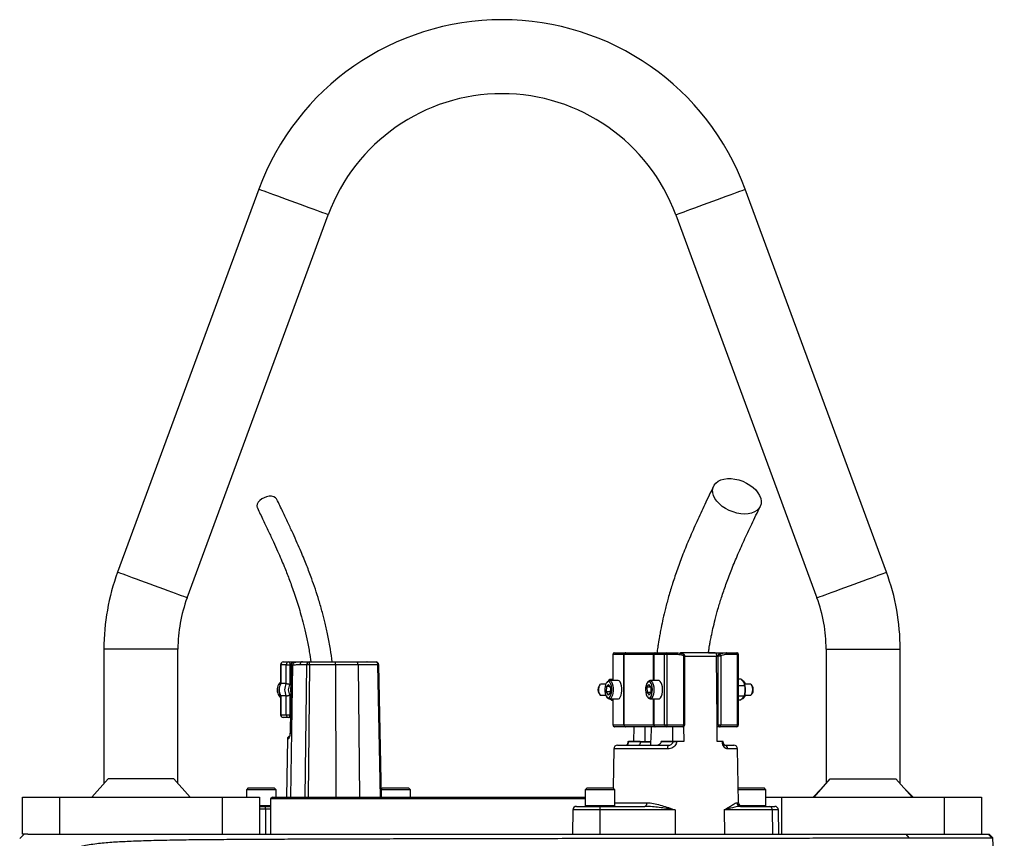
# Model space of a CAD drawing. Header units: millimetres. Extents: x 1225 to 2867, y 133 to 3867.
# Tile 9 of 9: x 1785 to 2317, y 3425 to 3867. Entities that reach past the tile are written whole.
import ezdxf

# ---------------------------------------------------------------- set-up
doc = ezdxf.new("R2010")
doc.units = ezdxf.units.MM

msp = doc.modelspace()

# ---------------------------------------------------------------- linework, layer by layer
at = {"color": 7, "linetype": 'Continuous', "lineweight": 25}
for p, q in [((1914.17, 3775.4), (1837.93, 3568.49)), ((2253.14, 3568.49), (2176.9, 3775.4)), ((1875.47, 3554.66), (1951.7, 3761.57)), ((2139.37, 3761.57), (2215.6, 3554.66)), ((1830.54, 3527), (1830.54, 3454.35)), ((1870.54, 3454.35), (1870.54, 3527)), ((2220.54, 3527), (2220.54, 3454.35)), ((2260.54, 3454.35), (2260.54, 3527)), ((1927.44, 3520), (1930.4, 3520)), ((1930.4, 3520), (1937.71, 3520)), ((1937.71, 3520), (1941.41, 3520)), ((1941.41, 3520), (1955.38, 3520)), ((1955.38, 3520), (1966.8, 3520)), ((1966.8, 3520), (1977.49, 3520)), ((1972.66, 3520.01), (1972.58, 3520)), ((2105.31, 3524), (2105.31, 3510)), ((2111.25, 3524), (2105.4, 3524)), ((2106.31, 3525), (2112.16, 3525)), ((2111.34, 3524), (2111.25, 3524)), ((2111.25, 3486), (2111.25, 3524)), ((2127.27, 3524), (2111.34, 3524)), ((2111.34, 3524), (2111.34, 3486)), ((2112.16, 3525), (2112.33, 3525)), ((2112.33, 3525), (2128, 3525)), ((2127.44, 3524), (2127.27, 3524)), ((2133.29, 3524), (2127.44, 3524)), ((2128, 3525), (2128.35, 3525)), ((2128.35, 3525), (2134.2, 3525)), ((2134.62, 3524), (2133.29, 3524)), ((2133.29, 3486), (2133.29, 3524)), ((2134.2, 3525), (2139.68, 3525)), ((2134.62, 3524), (2134.62, 3486)), ((2140.11, 3524), (2134.62, 3524)), ((2160.58, 3525), (2142.39, 3525)), ((2143.69, 3486), (2143.69, 3523.3)), ((2144.26, 3486), (2144.26, 3523.3)), ((2157.09, 3525), (2166.78, 3525)), ((2162.3, 3523.3), (2161.43, 3522.83)), ((2161.43, 3522.83), (2161.43, 3523.03)), ((2162.3, 3486), (2162.3, 3523.3)), ((2162.3, 3523.3), (2163.62, 3523.3)), ((2162.82, 3524.22), (2162.77, 3524.2)), ((2163.62, 3523.3), (2163.62, 3486)), ((2166.78, 3525), (2172.26, 3525)), ((2172.69, 3524), (2167.2, 3524)), ((2172.69, 3486), (2172.69, 3524)), ((2173.26, 3486), (2173.26, 3524)), ((1925.94, 3518.5), (1925.94, 3508.27)), ((1929.04, 3518.5), (1926.08, 3518.5)), ((1926.08, 3518.5), (1926.08, 3508.32)), ((1929.04, 3518.5), (1931.03, 3518.5)), ((1929.04, 3508.32), (1929.04, 3518.5)), ((1931.03, 3518.5), (1931.03, 3507.83)), ((1931.67, 3518.76), (1931.08, 3481.53)), ((1932.38, 3518.27), (1931.76, 3518.27)), ((1933.74, 3519.74), (1933.1, 3519.74)), ((1940.05, 3518.53), (1936.35, 3518.53)), ((1955.62, 3518.53), (1941.64, 3518.53)), ((1967.78, 3518.53), (1955.62, 3518.53)), ((1978.47, 3518.53), (1967.78, 3518.53)), ((1980.51, 3447), (1978.98, 3518.53)), ((2102.48, 3509.42), (2102.05, 3508.89)), ((2103.22, 3509.9), (2103.78, 3510.67)), ((2108.13, 3510), (2103.46, 3510)), ((2103.78, 3510.67), (2105.31, 3510.67)), ((2124.46, 3509.42), (2124.03, 3508.89)), ((2130.11, 3510), (2125.44, 3510)), ((2174.67, 3510.72), (2173.26, 3510.72)), ((2174.67, 3510.72), (2176.04, 3508.95)), ((2176.52, 3508.89), (2176.09, 3509.42)), ((1929.04, 3508.32), (1926.08, 3508.32)), ((2098.35, 3507.66), (2097.92, 3507.11)), ((2101.56, 3508), (2098.95, 3508)), ((2101.93, 3506.69), (2101.81, 3503.82)), ((2101.93, 3506.69), (2103.05, 3507.87)), ((2103.74, 3506.69), (2101.93, 3506.69)), ((2104.03, 3506.18), (2103.05, 3507.87)), ((2104.03, 3506.18), (2103.91, 3503.31)), ((2123.82, 3506.34), (2124.85, 3507.89)), ((2123.82, 3506.34), (2123.87, 3503.46)), ((2125.93, 3506.34), (2123.82, 3506.34)), ((2125.93, 3506.54), (2124.85, 3507.89)), ((2125.93, 3506.54), (2125.98, 3503.66)), ((2176.6, 3507.18), (2173.26, 3507.18)), ((2176.45, 3507.95), (2176.41, 3508.09)), ((2179.63, 3508), (2176.43, 3508)), ((2180.65, 3507.11), (2180.22, 3507.66)), ((1925.94, 3501.73), (1925.94, 3491.5)), ((1929.04, 3501.68), (1926.08, 3501.68)), ((1926.08, 3501.68), (1926.08, 3491.5)), ((1929.04, 3491.5), (1929.04, 3501.68)), ((1931.03, 3502.17), (1931.03, 3491.5)), ((2097.92, 3502.89), (2098.35, 3502.35)), ((2098.95, 3502), (2101.56, 3502)), ((2101.81, 3503.82), (2102.8, 3502.13)), ((2103.93, 3503.82), (2101.81, 3503.82)), ((2102.05, 3501.11), (2102.48, 3500.58)), ((2103.91, 3503.31), (2102.8, 3502.13)), ((2103.46, 3500), (2108.13, 3500)), ((2104.69, 3499.33), (2103.52, 3500)), ((2104.69, 3499.33), (2105.31, 3499.33)), ((2105.31, 3500), (2105.31, 3486)), ((2123.87, 3503.46), (2124.95, 3502.12)), ((2125.84, 3503.46), (2123.87, 3503.46)), ((2124.03, 3501.11), (2124.46, 3500.58)), ((2125.98, 3503.66), (2124.95, 3502.12)), ((2125.44, 3500), (2130.11, 3500)), ((2176.27, 3501.46), (2173.26, 3501.46)), ((2174.01, 3499.28), (2173.26, 3499.28)), ((2174.01, 3499.28), (2175.54, 3500.37)), ((2176.09, 3500.58), (2176.52, 3501.11)), ((2176.33, 3501.65), (2176.45, 3502.05)), ((2176.43, 3502), (2179.63, 3502)), ((2180.22, 3502.35), (2180.65, 3502.89)), ((1926.08, 3491.5), (1929.04, 3491.5)), ((1930.4, 3490), (1927.44, 3490)), ((1929.04, 3491.5), (1931.03, 3491.5)), ((1931.21, 3490), (1930.4, 3490)), ((2105.4, 3486), (2111.25, 3486)), ((2112.16, 3485), (2106.31, 3485)), ((2111.25, 3486), (2111.34, 3486)), ((2111.34, 3486), (2127.27, 3486)), ((2112.33, 3485), (2112.16, 3485)), ((2128, 3485), (2112.33, 3485)), ((2116.78, 3477), (2116.84, 3485)), ((2127.27, 3486), (2127.44, 3486)), ((2127.44, 3486), (2133.29, 3486)), ((2128.35, 3485), (2128, 3485)), ((2134.2, 3485), (2128.35, 3485)), ((2133.29, 3486), (2134.62, 3486)), ((2143.26, 3485), (2134.2, 3485)), ((2134.62, 3486), (2143.69, 3486)), ((2143.6, 3485.08), (2143.66, 3477)), ((2161.79, 3477), (2161.72, 3486)), ((2161.72, 3486), (2162.3, 3486)), ((2163.2, 3485), (2161.73, 3485)), ((2162.3, 3486), (2163.62, 3486)), ((2172.26, 3485), (2163.2, 3485)), ((2163.62, 3486), (2172.69, 3486)), ((1929.69, 3478.53), (1929.13, 3447)), ((2105.88, 3473.04), (2105.51, 3451.99)), ((2107.88, 3475), (2135.23, 3475)), ((2110.72, 3475.13), (2110.72, 3475)), ((2111.55, 3475.13), (2111.55, 3475)), ((2113.37, 3475.13), (2113.37, 3475)), ((2113.57, 3477), (2113.57, 3476.97)), ((2113.76, 3477), (2113.76, 3476.97)), ((2120.15, 3477), (2113.76, 3477)), ((2113.76, 3476.97), (2120.15, 3476.97)), ((2115.67, 3475.13), (2115.67, 3475)), ((2120.15, 3477), (2120.15, 3476.97)), ((2120.15, 3477), (2122.89, 3477)), ((2125.69, 3476.63), (2120.16, 3476.63)), ((2131.53, 3476.97), (2131.53, 3477)), ((2137.92, 3477), (2131.53, 3477)), ((2131.53, 3476.97), (2137.92, 3476.97)), ((2137.92, 3476.97), (2137.92, 3477)), ((2139.76, 3477), (2139.76, 3476.97)), ((2143.66, 3477), (2139.76, 3477)), ((2164.52, 3477), (2161.79, 3477)), ((2164.52, 3476.97), (2164.52, 3477)), ((2164.82, 3477), (2164.52, 3477)), ((2165, 3476.97), (2165, 3477)), ((2165.75, 3475), (2170.69, 3475)), ((2166.68, 3475), (2166.68, 3475.13)), ((2173.2, 3443.97), (2172.69, 3473.04)), ((1832.8, 3456.9), (1824.01, 3447)), ((1868.28, 3456.9), (1832.8, 3456.9)), ((1877.06, 3447), (1868.28, 3456.9)), ((2214.01, 3447), (2222.8, 3456.9)), ((2222.8, 3456.9), (2258.28, 3456.9)), ((2258.28, 3456.9), (2267.06, 3447)), ((1908.53, 3452), (1907.53, 3451)), ((1907.53, 3451), (1907.53, 3447)), ((1923.53, 3451), (1907.53, 3451)), ((1908.53, 3452), (1922.53, 3452)), ((1923.53, 3451), (1922.53, 3452)), ((1923.53, 3447), (1923.53, 3451)), ((1981.04, 3452), (1980.42, 3451.38)), ((1996.04, 3451), (1980.43, 3451)), ((1981.04, 3452), (1995.04, 3452)), ((1996.04, 3451), (1995.04, 3452)), ((1996.04, 3447), (1996.04, 3451)), ((2091.5, 3452), (2090.5, 3451)), ((2090.5, 3451), (2090.5, 3442.4)), ((2091.25, 3451), (2090.5, 3451)), ((2106.5, 3451), (2091.25, 3451)), ((2091.5, 3452), (2092.16, 3452)), ((2092.16, 3452), (2105.5, 3452)), ((2106.5, 3451), (2105.5, 3452)), ((2106.5, 3442.4), (2106.5, 3451)), ((2173.07, 3452), (2173.06, 3451.99)), ((2173.07, 3452), (2173.73, 3452)), ((2188.07, 3451), (2173.08, 3451)), ((2173.73, 3452), (2187.07, 3452)), ((2188.07, 3451), (2187.07, 3452)), ((2188.07, 3442.4), (2188.07, 3451)), ((2217.77, 3451.24), (2213.54, 3447)), ((2267.54, 3447), (2263.3, 3451.24)), ((1786.54, 3427), (1786.54, 3447)), ((1786.54, 3447), (1806.54, 3447)), ((1806.54, 3447), (1806.54, 3427)), ((1806.54, 3447), (1894.54, 3447)), ((1894.54, 3427), (1894.54, 3447)), ((1894.54, 3447), (1914.54, 3447)), ((1914.54, 3447), (1914.54, 3427)), ((1921.54, 3447), (1920.54, 3446)), ((1920.54, 3446), (1920.54, 3427)), ((2090.5, 3446), (1920.54, 3446)), ((1921.54, 3447), (2090.5, 3447)), ((2188.07, 3447), (2196.54, 3447)), ((2196.54, 3447), (2196.54, 3427)), ((2196.54, 3447), (2284.54, 3447)), ((2284.54, 3427), (2284.54, 3447)), ((2284.54, 3447), (2304.54, 3447)), ((2304.54, 3447), (2304.54, 3427)), ((1914.54, 3442), (1917.62, 3442)), ((1917.62, 3442), (1920.54, 3442)), ((1917.85, 3440.53), (1917.89, 3427)), ((2085.8, 3442), (2098.42, 3442)), ((2098.42, 3442), (2122.74, 3442)), ((2174.34, 3442), (2189.85, 3442)), ((2189.85, 3442), (2192.77, 3442)), ((2083.8, 3440.04), (2083.57, 3427)), ((2139.07, 3440.04), (2098.41, 3440.04)), ((2098.41, 3440.04), (2098.41, 3427)), ((2139.07, 3440.04), (2139.07, 3427)), ((2165.46, 3440.04), (2165.63, 3427)), ((2191.39, 3440.04), (2165.46, 3440.04)), ((2191.39, 3440.04), (2191.57, 3427)), ((2195, 3427), (2194.77, 3440.04)), ((1785.07, 3424.54), (1787.54, 3427)), ((1789.48, 3427), (1786.54, 3427)), ((1789.48, 3427), (2263.79, 3427)), ((2265.45, 3424.96), (2263.79, 3427)), ((2263.79, 3427), (2307.99, 3427)), ((2310.02, 3424.96), (2307.99, 3427)), ((2307.99, 3427), (2308.54, 3427)), ((2310.63, 3424.91), (2308.54, 3427)), ((2310.02, 3424.96), (2310.63, 3424.91)), ((2316.77, 3287), (2310.63, 3424.91))]:
    msp.add_line(p, q, dxfattribs=at)
at = {"color": 1, "linetype": 'Continuous', "lineweight": 25}
for p, q in [((1870.54, 3527), (1830.54, 3527)), ((2220.54, 3527), (2260.54, 3527)), ((2105.4, 3524), (2105.31, 3524)), ((2105.4, 3524), (2105.4, 3510)), ((2127.27, 3510), (2127.27, 3524)), ((2127.44, 3524), (2127.44, 3510)), ((2143.69, 3523.3), (2144.26, 3523.3)), ((2161.43, 3523.03), (2144.26, 3523.03)), ((2173.26, 3524), (2172.69, 3524)), ((1925.94, 3518.5), (1926.08, 3518.5)), ((1931.66, 3518.5), (1931.03, 3518.5)), ((1932.38, 3518.27), (1931.26, 3447)), ((1939.32, 3447), (1940.05, 3518.53)), ((1941.64, 3518.53), (1940.91, 3447)), ((1955.62, 3518.53), (1955.82, 3447)), ((1967.78, 3518.53), (1968.6, 3447)), ((1980, 3447), (1978.47, 3518.53)), ((2105.4, 3500), (2105.4, 3486)), ((2127.27, 3486), (2127.27, 3500)), ((2127.44, 3500), (2127.44, 3486)), ((1925.94, 3491.5), (1926.08, 3491.5)), ((1931.03, 3491.5), (1931.24, 3491.5)), ((2105.31, 3486), (2105.4, 3486)), ((2143.69, 3486), (2144.26, 3486)), ((2172.69, 3486), (2173.26, 3486)), ((1930.2, 3478.53), (1929.69, 3478.53)), ((2134.97, 3473.04), (2105.88, 3473.04)), ((2120.15, 3476.97), (2125.81, 3476.97)), ((2172.69, 3473.04), (2167.44, 3473.04)), ((1914.54, 3442.4), (1920.54, 3442.4)), ((1917.85, 3440.53), (1914.54, 3440.53)), ((1920.54, 3440.53), (1917.85, 3440.53)), ((2090.5, 3442.4), (2091.25, 3442.4)), ((2091.25, 3442.4), (2106.5, 3442.4)), ((2106.5, 3443.97), (2123.66, 3443.97)), ((2172.39, 3443.97), (2173.2, 3443.97)), ((2174, 3442.4), (2188.07, 3442.4)), ((2098.41, 3440.04), (2083.8, 3440.04)), ((2194.77, 3440.04), (2191.39, 3440.04))]:
    msp.add_line(p, q, dxfattribs=at)
at = {"color": 1, "linetype": 'Continuous', "lineweight": 25, "flags": 128}
for points in [[(1951.7, 3761.57), (1951.69, 3761.58), (1951.44, 3761.67), (1950.86, 3761.88), (1949.96, 3762.21), (1948.75, 3762.66), (1947.27, 3763.21), (1945.52, 3763.85), (1943.56, 3764.57), (1941.4, 3765.37), (1939.09, 3766.22), (1936.67, 3767.11), (1934.19, 3768.02), (1931.68, 3768.95), (1929.2, 3769.86), (1926.78, 3770.75), (1924.47, 3771.61), (1922.31, 3772.4), (1920.35, 3773.12), (1918.6, 3773.77), (1917.12, 3774.31), (1915.91, 3774.76), (1915.01, 3775.09), (1914.43, 3775.3), (1914.18, 3775.4), (1914.17, 3775.4)], [(2139.37, 3761.57), (2139.38, 3761.58), (2139.63, 3761.67), (2140.21, 3761.88), (2141.11, 3762.21), (2142.32, 3762.66), (2143.81, 3763.21), (2145.55, 3763.85), (2147.52, 3764.57), (2149.67, 3765.37), (2151.98, 3766.22), (2154.4, 3767.11), (2156.88, 3768.02), (2159.39, 3768.95), (2161.87, 3769.86), (2164.29, 3770.75), (2166.6, 3771.61), (2168.76, 3772.4), (2170.73, 3773.12), (2172.47, 3773.77), (2173.96, 3774.31), (2175.16, 3774.76), (2176.06, 3775.09), (2176.64, 3775.3), (2176.89, 3775.4), (2176.9, 3775.4)], [(1875.47, 3554.66), (1875.46, 3554.66), (1875.21, 3554.75), (1874.63, 3554.97), (1873.72, 3555.3), (1872.52, 3555.74), (1871.03, 3556.29), (1869.29, 3556.93), (1867.32, 3557.66), (1865.17, 3558.45), (1862.86, 3559.3), (1860.44, 3560.2), (1857.96, 3561.11), (1855.45, 3562.03), (1852.96, 3562.95), (1850.55, 3563.84), (1848.24, 3564.69), (1846.08, 3565.49), (1844.11, 3566.21), (1842.37, 3566.85), (1840.88, 3567.4), (1839.68, 3567.84), (1838.78, 3568.18), (1838.2, 3568.39), (1837.95, 3568.48), (1837.93, 3568.49)], [(2215.6, 3554.66), (2215.61, 3554.66), (2215.86, 3554.75), (2216.45, 3554.97), (2217.35, 3555.3), (2218.55, 3555.74), (2220.04, 3556.29), (2221.78, 3556.93), (2223.75, 3557.66), (2225.91, 3558.45), (2228.21, 3559.3), (2230.63, 3560.2), (2233.12, 3561.11), (2235.62, 3562.03), (2238.11, 3562.95), (2240.53, 3563.84), (2242.83, 3564.69), (2244.99, 3565.49), (2246.96, 3566.21), (2248.7, 3566.85), (2250.19, 3567.4), (2251.39, 3567.84), (2252.29, 3568.18), (2252.88, 3568.39), (2253.13, 3568.48), (2253.14, 3568.49)], [(2143.69, 3523.3), (2143.74, 3523.51), (2143.78, 3523.7), (2143.79, 3523.88), (2143.77, 3524.02), (2143.73, 3524.14), (2143.67, 3524.21), (2143.64, 3524.23)], [(1931.08, 3481.53), (1931.1, 3481.53), (1931.18, 3481.53)], [(2165, 3476.97), (2165, 3476.97), (2164.98, 3476.97), (2164.92, 3476.97), (2164.83, 3476.97), (2164.69, 3476.97), (2164.52, 3476.97)]]:
    msp.add_lwpolyline(points, dxfattribs=at)
at = {"color": 7, "linetype": 'Continuous', "lineweight": 25, "flags": 128}
for points in [[(2176.55, 3599.94), (2174.5, 3600.07), (2172.39, 3600.44), (2170.28, 3601.04), (2168.23, 3601.86), (2166.28, 3602.89), (2164.49, 3604.08), (2162.91, 3605.41), (2161.57, 3606.85), (2160.51, 3608.36), (2159.76, 3609.9), (2159.34, 3611.43), (2159.25, 3612.91), (2159.5, 3614.3), (2160.09, 3615.57), (2160.99, 3616.68), (2162.19, 3617.6), (2163.66, 3618.32), (2165.35, 3618.81), (2167.22, 3619.05), (2169.22, 3619.05), (2171.31, 3618.81), (2173.43, 3618.32), (2175.51, 3617.6), (2177.52, 3616.68), (2179.39, 3615.57), (2181.09, 3614.3), (2182.55, 3612.91), (2183.76, 3611.43), (2184.66, 3609.9), (2185.25, 3608.36), (2185.51, 3606.85), (2185.43, 3605.41), (2185.01, 3604.08), (2184.26, 3602.89), (2183.2, 3601.86), (2181.87, 3601.04), (2180.28, 3600.44), (2178.5, 3600.07), (2176.55, 3599.94)], [(1923.96, 3607.82), (1923.82, 3608.07), (1923.17, 3608.75), (1922.23, 3609.24), (1921.08, 3609.49), (1919.77, 3609.49), (1918.4, 3609.24), (1917.04, 3608.75), (1915.79, 3608.07), (1914.72, 3607.22), (1913.9, 3606.26), (1913.38, 3605.26), (1913.2, 3604.28), (1913.36, 3603.37), (1913.42, 3603.21)], [(1930.4, 3520), (1930.52, 3519.97), (1930.64, 3519.89), (1930.75, 3519.75), (1930.85, 3519.56), (1930.93, 3519.33), (1930.98, 3519.08), (1931.02, 3518.79), (1931.03, 3518.5)], [(1967.78, 3518.53), (1967.76, 3518.82), (1967.7, 3519.09), (1967.61, 3519.35), (1967.49, 3519.57), (1967.34, 3519.75), (1967.17, 3519.89), (1966.99, 3519.97), (1966.8, 3520)], [(1978.47, 3518.53), (1978.45, 3518.82), (1978.39, 3519.09), (1978.3, 3519.35), (1978.17, 3519.57), (1978.03, 3519.75), (1977.86, 3519.89), (1977.67, 3519.97), (1977.49, 3520)], [(2134.2, 3525), (2134.28, 3524.98), (2134.36, 3524.93), (2134.43, 3524.83), (2134.5, 3524.71), (2134.55, 3524.56), (2134.59, 3524.38), (2134.61, 3524.2), (2134.62, 3524)], [(2139.68, 3525), (2139.77, 3524.98), (2139.84, 3524.93), (2139.92, 3524.83), (2139.98, 3524.71), (2140.03, 3524.56), (2140.07, 3524.38), (2140.1, 3524.2), (2140.11, 3524)], [(2143.64, 3524.23), (2143.59, 3524.24), (2143.49, 3524.22)], [(2161.72, 3486), (2161.7, 3488.62), (2161.43, 3522.83)], [(2162.82, 3524.22), (2162.9, 3524.24), (2163, 3524.21), (2163.12, 3524.14), (2163.23, 3524.02), (2163.34, 3523.88), (2163.45, 3523.7), (2163.55, 3523.51), (2163.62, 3523.3)], [(2167.2, 3524), (2167.2, 3524.2), (2167.17, 3524.38), (2167.13, 3524.56), (2167.08, 3524.71), (2167.02, 3524.83), (2166.94, 3524.93), (2166.86, 3524.98), (2166.78, 3525)], [(2172.69, 3524), (2172.68, 3524.2), (2172.66, 3524.38), (2172.62, 3524.56), (2172.56, 3524.71), (2172.5, 3524.83), (2172.43, 3524.93), (2172.35, 3524.98), (2172.26, 3525)], [(1931.76, 3518.27), (1931.71, 3515.27), (1931.52, 3503.27), (1931.18, 3481.53)], [(2104.77, 3504.55), (2104.75, 3505.8), (2104.58, 3506.99), (2104.28, 3508.02), (2103.86, 3508.8), (2103.37, 3509.27), (2102.85, 3509.4), (2102.33, 3509.17), (2101.85, 3508.6), (2101.47, 3507.74), (2101.2, 3506.66), (2101.07, 3505.45), (2101.09, 3504.2), (2101.26, 3503.01), (2101.57, 3501.99), (2101.98, 3501.21), (2102.47, 3500.73), (2103, 3500.6), (2103.52, 3500.83), (2103.99, 3501.4), (2104.37, 3502.26), (2104.64, 3503.34), (2104.77, 3504.55)], [(2102.48, 3509.42), (2102.96, 3509.86), (2103.54, 3510), (2104.1, 3509.77), (2104.62, 3509.18), (2105.06, 3508.29), (2105.37, 3507.15), (2105.55, 3505.85), (2105.57, 3504.49)], [(2110.23, 3504.49), (2110.21, 3505.85), (2110.04, 3507.15), (2109.72, 3508.29), (2109.29, 3509.18), (2108.77, 3509.77), (2108.2, 3510), (2108.13, 3510)], [(2126.76, 3505.18), (2126.66, 3506.41), (2126.42, 3507.52), (2126.06, 3508.44), (2125.6, 3509.07), (2125.09, 3509.38), (2124.56, 3509.33), (2124.06, 3508.93), (2123.62, 3508.21), (2123.29, 3507.23), (2123.09, 3506.07), (2123.04, 3504.83), (2123.14, 3503.6), (2123.37, 3502.48), (2123.74, 3501.56), (2124.19, 3500.93), (2124.71, 3500.62), (2125.23, 3500.67), (2125.74, 3501.07), (2126.17, 3501.79), (2126.5, 3502.77), (2126.7, 3503.93), (2126.76, 3505.18)], [(2124.46, 3509.42), (2124.66, 3509.64), (2125.21, 3509.97), (2125.79, 3509.93), (2126.34, 3509.53), (2126.82, 3508.79), (2127.2, 3507.77), (2127.45, 3506.54), (2127.55, 3505.2)], [(2132.22, 3505.2), (2132.12, 3506.54), (2131.87, 3507.77), (2131.49, 3508.79), (2131.01, 3509.53), (2130.46, 3509.93), (2130.11, 3510)], [(2098.95, 3508), (2098.85, 3507.99), (2098.43, 3507.74), (2098.06, 3507.15), (2097.8, 3506.31), (2097.68, 3505.31), (2097.72, 3504.27), (2097.9, 3503.32), (2098.2, 3502.57), (2098.6, 3502.12), (2098.95, 3502)], [(2105.57, 3504.49), (2105.43, 3503.17), (2105.15, 3501.98), (2104.74, 3501.02), (2104.24, 3500.35), (2103.68, 3500.03), (2103.11, 3500.07), (2102.56, 3500.49), (2102.48, 3500.58)], [(2108.13, 3500), (2108.35, 3500.03), (2108.91, 3500.35), (2109.41, 3501.02), (2109.82, 3501.98), (2110.1, 3503.17), (2110.23, 3504.49)], [(2127.55, 3505.2), (2127.5, 3503.84), (2127.29, 3502.57), (2126.94, 3501.48), (2126.49, 3500.66), (2125.95, 3500.15), (2125.38, 3500), (2124.81, 3500.23), (2124.46, 3500.58)], [(2130.11, 3500), (2130.62, 3500.15), (2131.15, 3500.66), (2131.61, 3501.48), (2131.96, 3502.57), (2132.16, 3503.84), (2132.22, 3505.2)], [(2180.89, 3505.12), (2180.8, 3506.14), (2180.56, 3507.02), (2180.22, 3507.66), (2179.8, 3507.97), (2179.63, 3508)], [(2179.63, 3502), (2179.9, 3502.07), (2180.3, 3502.46), (2180.63, 3503.17), (2180.83, 3504.09), (2180.89, 3505.12)], [(2176.09, 3500.58), (2175.62, 3500.15), (2175.11, 3500)], [(1930.4, 3490), (1930.52, 3490.03), (1930.64, 3490.12), (1930.75, 3490.25), (1930.85, 3490.44), (1930.93, 3490.67), (1930.98, 3490.93), (1931.02, 3491.21), (1931.03, 3491.5)], [(2122.89, 3477), (2122.85, 3481.77), (2122.82, 3485)], [(2134.62, 3486), (2134.61, 3485.81), (2134.59, 3485.62), (2134.55, 3485.45), (2134.5, 3485.29), (2134.43, 3485.17), (2134.36, 3485.08), (2134.28, 3485.02), (2134.2, 3485)], [(2137.63, 3485), (2137.6, 3481.77), (2137.56, 3477)], [(2143.26, 3485), (2143.35, 3485.02), (2143.42, 3485.08), (2143.5, 3485.17), (2143.56, 3485.29), (2143.61, 3485.45), (2143.65, 3485.62), (2143.68, 3485.81), (2143.69, 3486)], [(2163.2, 3485), (2163.28, 3485.02), (2163.36, 3485.08), (2163.44, 3485.17), (2163.5, 3485.29), (2163.55, 3485.45), (2163.59, 3485.62), (2163.62, 3485.81), (2163.62, 3486)], [(2172.26, 3485), (2172.35, 3485.02), (2172.43, 3485.08), (2172.5, 3485.17), (2172.56, 3485.29), (2172.62, 3485.45), (2172.66, 3485.62), (2172.68, 3485.81), (2172.69, 3486)], [(2123.66, 3443.97), (2123.64, 3443.58), (2123.59, 3443.21), (2123.5, 3442.87), (2123.39, 3442.57), (2123.25, 3442.33), (2123.09, 3442.15), (2122.92, 3442.04), (2122.74, 3442)]]:
    msp.add_lwpolyline(points, dxfattribs=at)
at = {"color": 7, "linetype": 'Continuous', "lineweight": 25}
for centre, radius, start, end in [((2045.54, 3727), 140, 20.2253, 159.7747), ((2045.54, 3727), 100, 20.2253, 159.7747), ((1950.54, 3527), 120, 159.7747, 180), ((2140.54, 3527), 120, 0, 20.2253), ((1950.54, 3527), 80, 159.7747, 180), ((2140.54, 3527), 80, 0, 20.2253), ((1927.44, 3518.5), 1.5, 90, 180), ((1927.51, 3518.57), 1.44, 92.9551, 182.6772), ((1930.47, 3518.57), 1.44, 92.9551, 182.6772), ((1937.78, 3518.57), 1.43, 92.8936, 181.741), ((1941.48, 3518.57), 1.43, 92.8938, 181.7408), ((1939.13, 3518.88), 2.53, 351.9597, 26.204), ((1953.11, 3518.88), 2.53, 351.9587, 26.2045), ((1977.49, 3518.5), 1.5, 1.2249, 90), ((2106.31, 3524), 1, 90, 180), ((2106.36, 3524.05), 0.956, 92.9431, 182.6803), ((2112.21, 3524.05), 0.956, 92.9431, 182.6805), ((2112.33, 3524.01), 0.996, 90.2188, 180.2307), ((2128.16, 3524.12), 0.898, 100.0726, 187.3866), ((2128.4, 3524.05), 0.956, 92.9431, 182.6801), ((2134.25, 3524.05), 0.956, 92.9431, 182.6805), ((2143.26, 3523.3), 1, 0, 67.9451), ((2163.2, 3523.3), 1, 112.0549, 115.6655), ((2172.26, 3524), 1, 0, 90), ((1940.85, 3473.33), 45.2, 88.9892, 91.0108), ((2174.96, 3508.62), 1.38, 35.2987, 83.9992), ((2175.16, 3507.59), 1.9, 12.3904, 71.4423), ((1929.36, 3505), 5.3, 130.2071, 201.1199), ((1931.68, 3505), 6.51, 149.3572, 210.6428), ((1934.64, 3505), 6.51, 149.3572, 210.6428), ((1934.98, 3505), 4.85, 144.3489, 215.6511), ((1935.93, 3505), 4.67, 166.1758, 193.2219), ((2101.33, 3505), 4.01, 148.2267, 211.7733), ((2166.34, 3505.04), 10.52, 356.1034, 16.0724), ((2167.2, 3504.8), 9.65, 343.4757, 357.1755), ((2177.77, 3505.26), 3.43, 357.1847, 32.6609), ((2177.54, 3504.82), 3.66, 328.2371, 4.372), ((1928.97, 3504.73), 4.84, 199.8711, 231.2622), ((2175.05, 3502.5), 2.02, 290.3765, 345.6307), ((1927.44, 3491.5), 1.5, 180, 270), ((1927.51, 3491.43), 1.43, 177.313, 267.0637), ((1930.47, 3491.43), 1.43, 177.313, 267.0637), ((2106.31, 3486), 1, 180, 270), ((2106.36, 3485.96), 0.956, 177.3197, 267.0569), ((2112.21, 3485.96), 0.956, 177.3195, 267.0569), ((2112.33, 3486), 0.996, 179.7693, 269.7812), ((2128.16, 3485.89), 0.898, 172.6134, 259.9274), ((2128.4, 3485.96), 0.956, 177.3199, 267.0569), ((2134.25, 3485.96), 0.956, 177.3195, 267.0569), ((2143.26, 3486), 1, 270, 0), ((2163.25, 3485.96), 0.956, 177.3199, 267.0569), ((2172.26, 3486), 1, 270, 0), ((1931.18, 3478.5), 1.5, 103.3667, 179), ((2107.88, 3473), 2, 90, 179), ((2138.95, 3473.51), 4, 158.1863, 186.84), ((2138.84, 3416.55), 60.43, 89.1273, 90.8727), ((2165.58, 3473.15), 1.86, 356.4186, 84.8075), ((2170.69, 3473), 2, 1, 90), ((1915.34, 3440.88), 2.53, 351.959, 26.2047), ((2085.8, 3440), 2, 90, 179), ((2090.9, 3442.4), 0.4, 180, 270), ((2174.11, 3440.52), 75.7, 178.8804, 180.3677), ((2106.1, 3442.4), 0.4, 270, 0), ((2174.36, 3443.98), 1.98, 180.2991, 269.3121), ((2175.2, 3444), 2, 181, 270), ((2187.67, 3442.4), 0.4, 270, 0), ((2189.6, 3440.21), 1.81, 354.3825, 81.7928), ((2192.77, 3440), 2, 1, 90)]:
    msp.add_arc(centre, radius, start, end, dxfattribs=at)
at = {"color": 1, "linetype": 'Continuous', "lineweight": 25}
for centre, radius, start, end in [((2163.18, 3523.41), 0.891, 117.452, 187.1439), ((1933.83, 3518.3), 1.44, 93.2511, 181.3773), ((1978.92, 3502.18), 16.36, 89.7566, 91.5658), ((1931.71, 3478.51), 1.51, 131.2056, 179.1824), ((2113.86, 3483.07), 6.11, 267.2241, 268.9807)]:
    msp.add_arc(centre, radius, start, end, dxfattribs=at)
at = {"color": 7, "linetype": 'Continuous', "lineweight": 25}
for points, knots in [([(2159.79, 3615.02), (2158.2, 3611.72), (2155.14, 3605.34), (2150.77, 3595.97), (2146.83, 3587.04), (2143.33, 3578.52), (2140.29, 3570.42), (2137.71, 3562.77), (2135.58, 3555.68), (2133.86, 3549.25), (2132.52, 3543.61), (2131.56, 3539.07), (2130.89, 3535.59), (2130.44, 3533.08), (2130.08, 3530.87), (2129.7, 3528.42), (2129.4, 3526.42), (2129.24, 3525.17), (2129.22, 3525)], [0, 0, 0, 0, 0.127576, 0.246227, 0.356245, 0.457657, 0.550247, 0.633902, 0.708547, 0.773826, 0.829405, 0.875162, 0.904689, 0.927937, 0.945192, 0.96612, 0.995499, 1, 1, 1, 1]), ([(1953.9, 3520.01), (1953.58, 3522.29), (1952.9, 3527.18), (1951.57, 3534.16), (1950.09, 3540.77), (1948.47, 3547.09), (1946.71, 3553.22), (1944.77, 3559.28), (1943.01, 3564.33), (1941.45, 3568.53), (1940.09, 3572.05), (1938.61, 3575.74), (1936.9, 3579.82), (1934.9, 3584.44), (1932.59, 3589.57), (1929.99, 3595.19), (1927.08, 3601.33), (1925.03, 3605.59), (1923.96, 3607.82)], [0, 0, 0, 0, 0.063375, 0.135314, 0.200814, 0.259779, 0.329187, 0.395115, 0.458935, 0.50068, 0.541524, 0.583839, 0.634009, 0.692332, 0.757504, 0.830493, 0.911314, 1, 1, 1, 1]), ([(1913.43, 3603.21), (1914.49, 3601), (1916.52, 3596.79), (1919.4, 3590.72), (1921.97, 3585.18), (1924.23, 3580.16), (1926.17, 3575.7), (1927.8, 3571.81), (1929.2, 3568.33), (1930.49, 3565.02), (1931.81, 3561.5), (1933.17, 3557.65), (1934.58, 3553.46), (1935.96, 3549.02), (1937.35, 3544.16), (1938.78, 3538.68), (1940.2, 3532.39), (1941.42, 3526.1), (1942.03, 3521.81), (1942.29, 3519.99)], [0, 0, 0, 0, 0.091965, 0.175683, 0.25113, 0.318317, 0.377272, 0.42718, 0.469407, 0.509883, 0.551219, 0.599234, 0.648374, 0.698668, 0.751277, 0.810157, 0.875587, 0.947553, 1, 1, 1, 1]), ([(2156.98, 3525), (2157.09, 3525.72), (2157.29, 3527.02), (2157.63, 3529.03), (2158.04, 3531.26), (2158.63, 3534.33), (2159.49, 3538.32), (2160.68, 3543.26), (2162.22, 3548.92), (2164.15, 3555.23), (2166.51, 3562.12), (2169.32, 3569.54), (2172.59, 3577.44), (2176.33, 3585.84), (2180.51, 3594.75), (2183.44, 3600.84), (2184.97, 3604)], [0, 0, 0, 0, 0.021943, 0.03929, 0.061994, 0.091488, 0.135879, 0.19017, 0.254485, 0.328959, 0.413774, 0.50923, 0.615562, 0.732839, 0.861054, 1, 1, 1, 1]), ([(1937.65, 3519.99), (1937.54, 3519.99), (1936.95, 3520.01), (1935.79, 3519.88), (1934.6, 3519.74), (1933.9, 3519.75), (1933.74, 3519.76)], [0, 0, 0, 0, 0.06994, 0.391707, 0.861946, 1, 1, 1, 1]), ([(2139.68, 3525), (2140.28, 3524.97), (2141.58, 3524.91), (2142.82, 3524.46), (2143.49, 3524.22)], [0, 0, 0, 0, 0.458113, 1, 1, 1, 1]), ([(2143.69, 3523.3), (2143.64, 3523.32), (2142.49, 3523.78), (2141.27, 3523.89), (2140.11, 3524)], [0, 0, 0, 0, 0.044, 1, 1, 1, 1]), ([(2142.4, 3525), (2142.29, 3525), (2142.07, 3524.99), (2141.86, 3524.84), (2141.75, 3524.76)], [0, 0, 0, 0, 0.479084, 1, 1, 1, 1]), ([(2143.07, 3524.35), (2143.07, 3524.36), (2143.01, 3524.56), (2142.82, 3524.8), (2142.59, 3524.99), (2142.45, 3525), (2142.4, 3525)], [0, 0, 0, 0, 0.026271, 0.405911, 0.804349, 1, 1, 1, 1]), ([(2160.52, 3525), (2160.59, 3524.99), (2160.76, 3524.98), (2161.02, 3524.74), (2161.26, 3524.26), (2161.4, 3523.66), (2161.42, 3523.23), (2161.43, 3523.03)], [0, 0, 0, 0, 0.14107, 0.374127, 0.601088, 0.816888, 1, 1, 1, 1]), ([(2161.41, 3523.4), (2161.77, 3523.64), (2162.24, 3523.94), (2162.71, 3524.17), (2162.82, 3524.22)], [0, 0, 0, 0, 0.783314, 1, 1, 1, 1]), ([(2162.82, 3524.22), (2162.87, 3524.24), (2163.52, 3524.51), (2164.84, 3524.9), (2166.13, 3524.97), (2166.78, 3525)], [0, 0, 0, 0, 0.043868, 0.514841, 1, 1, 1, 1]), ([(2167.2, 3524), (2166.6, 3523.97), (2165.38, 3523.91), (2164.22, 3523.51), (2163.62, 3523.3)], [0, 0, 0, 0, 0.492253, 1, 1, 1, 1]), ([(1931.84, 3519.34), (1931.8, 3519.26), (1931.66, 3519.01), (1931.65, 3518.63), (1931.73, 3518.35), (1931.76, 3518.27), (1931.76, 3518.27)], [0, 0, 0, 0, 0.2664059, 0.7858465, 0.995091, 1, 1, 1, 1]), ([(1933.26, 3519.71), (1933.17, 3519.73), (1932.88, 3519.76), (1932.37, 3519.67), (1932.02, 3519.45), (1931.84, 3519.34)], [0, 0, 0, 0, 0.193187, 0.595371, 1, 1, 1, 1]), ([(1936.35, 3518.53), (1935.69, 3518.48), (1934.37, 3518.38), (1933.05, 3518.3), (1932.38, 3518.27)], [0, 0, 0, 0, 0.500035, 1, 1, 1, 1]), ([(1925.95, 3508.28), (1925.91, 3508.22), (1925.62, 3507.77), (1925.26, 3506.84), (1925, 3505.48), (1925.05, 3504.09), (1925.36, 3502.8), (1925.77, 3502.06), (1925.96, 3501.72)], [0, 0, 0, 0, 0.0354, 0.232947, 0.431519, 0.631118, 0.831385, 1, 1, 1, 1]), ([(1925.95, 3508.28), (1925.95, 3508.29), (1925.94, 3508.32), (1926.01, 3508.32), (1926.08, 3508.32)], [0, 0, 0, 0, 0.125245, 1, 1, 1, 1]), ([(1929.04, 3508.32), (1929.12, 3508.31), (1929.29, 3508.3), (1929.69, 3508.23), (1930.16, 3508.12), (1930.62, 3507.98), (1930.91, 3507.88), (1931.03, 3507.83), (1931.03, 3507.83)], [0, 0, 0, 0, 0.2022584, 0.4044128, 0.6099623, 0.823839, 0.9959317, 1, 1, 1, 1]), ([(2176.04, 3508.95), (2176.06, 3508.91), (2176.38, 3508.31), (2176.49, 3507.73), (2176.6, 3507.18)], [0, 0, 0, 0, 0.0701749, 1, 1, 1, 1]), ([(2176.84, 3504.32), (2176.75, 3503.57), (2176.63, 3502.61), (2176.33, 3501.67), (2176.27, 3501.46)], [0, 0, 0, 0, 0.77308, 1, 1, 1, 1]), ([(2176.6, 3507.18), (2176.72, 3506.47), (2176.88, 3505.53), (2176.85, 3504.56), (2176.84, 3504.32)], [0, 0, 0, 0, 0.755683, 1, 1, 1, 1]), ([(1925.95, 3501.72), (1925.95, 3501.71), (1925.94, 3501.69), (1926.01, 3501.69), (1926.08, 3501.68)], [0, 0, 0, 0, 0.1263801, 1, 1, 1, 1]), ([(1929.04, 3501.68), (1929.12, 3501.69), (1929.29, 3501.7), (1929.69, 3501.77), (1930.16, 3501.88), (1930.62, 3502.02), (1930.91, 3502.12), (1931.03, 3502.17), (1931.03, 3502.17)], [0, 0, 0, 0, 0.2022584, 0.4044128, 0.6099623, 0.823839, 0.9959317, 1, 1, 1, 1]), ([(2175.54, 3500.37), (2175.57, 3500.4), (2175.94, 3500.77), (2176.11, 3501.13), (2176.27, 3501.46)], [0, 0, 0, 0, 0.070196, 1, 1, 1, 1]), ([(2126.12, 3485), (2126.08, 3484.06), (2125.93, 3480.73), (2125.82, 3477.4), (2125.74, 3475)], [0, 0, 0, 0, 0.28188, 1, 1, 1, 1]), ([(1930.2, 3478.53), (1930.26, 3478.54), (1930.39, 3478.58), (1930.65, 3478.94), (1930.92, 3479.61), (1931.12, 3480.51), (1931.16, 3481.19), (1931.18, 3481.53)], [0, 0, 0, 0, 0.15644, 0.373184, 0.586054, 0.794592, 1, 1, 1, 1]), ([(1931.08, 3481.52), (1931.08, 3481.52), (1931.08, 3481.27), (1931.03, 3480.74), (1930.91, 3480.11), (1930.79, 3479.73), (1930.71, 3479.57), (1930.71, 3479.58), (1930.71, 3479.58)], [0, 0, 0, 0, 0.000669, 0.269148, 0.541191, 0.764665, 0.932215, 1, 1, 1, 1]), ([(2113.56, 3476.97), (2113.56, 3476.91), (2113.57, 3476.63), (2113.46, 3476.12), (2113.25, 3475.57), (2112.99, 3475.18), (2112.77, 3475), (2112.76, 3475), (2112.76, 3475)], [0, 0, 0, 0, 0.0483982, 0.2199495, 0.3965273, 0.5906237, 0.8074411, 1, 1, 1, 1]), ([(2113.76, 3476.97), (2113.75, 3476.8), (2113.74, 3476.64), (2113.69, 3476.34), (2113.66, 3476.19), (2113.58, 3475.92), (2113.54, 3475.81), (2113.44, 3475.6), (2113.4, 3475.5), (2113.3, 3475.35), (2113.25, 3475.28), (2113.16, 3475.18), (2113.11, 3475.13), (2112.98, 3475.03), (2112.89, 3475), (2112.82, 3475)], [0, 0, 0, 0, 0.125, 0.125, 0.25, 0.25, 0.375, 0.375, 0.5, 0.5, 0.625, 0.625, 0.75, 0.75, 1, 1, 1, 1]), ([(2113.58, 3477), (2113.59, 3477), (2113.61, 3477), (2113.72, 3477), (2113.76, 3477)], [0, 0, 0, 0, 0.686005, 1, 1, 1, 1]), ([(2120.16, 3476.63), (2120.15, 3476.57), (2120.13, 3476.36), (2120.05, 3475.95), (2119.89, 3475.45), (2119.66, 3475.07), (2119.53, 3475.02), (2119.46, 3475)], [0, 0, 0, 0, 0.04608, 0.178728, 0.369692, 0.657905, 1, 1, 1, 1]), ([(2120.15, 3476.97), (2120.15, 3476.87), (2120.15, 3476.76), (2120.15, 3476.65), (2120.16, 3476.63)], [0, 0, 0, 0, 0.797528, 1, 1, 1, 1]), ([(2128.59, 3475), (2129.15, 3475.05), (2129.93, 3475.11), (2130.85, 3475.67), (2131.29, 3476.14), (2131.41, 3476.5), (2131.46, 3476.63)], [0, 0, 0, 0, 0.499953, 0.696622, 0.895093, 1, 1, 1, 1]), ([(2131.46, 3476.63), (2131.47, 3476.65), (2131.5, 3476.76), (2131.52, 3476.87), (2131.53, 3476.97)], [0, 0, 0, 0, 0.20248, 1, 1, 1, 1]), ([(2139.76, 3476.97), (2139.71, 3476.55), (2139.61, 3475.71), (2138.9, 3474.6), (2137.86, 3473.73), (2136.5, 3473.15), (2135.5, 3473.07), (2134.97, 3473.04)], [0, 0, 0, 0, 0.18176, 0.365876, 0.558183, 0.769178, 1, 1, 1, 1]), ([(2135.23, 3475), (2135.52, 3475), (2135.81, 3475.03), (2136.39, 3475.17), (2136.68, 3475.27), (2137.07, 3475.51), (2137.2, 3475.6), (2137.43, 3475.81), (2137.54, 3475.93), (2137.72, 3476.19), (2137.79, 3476.34), (2137.89, 3476.64), (2137.92, 3476.8), (2137.92, 3476.97)], [0, 0, 0, 0, 0.25, 0.25, 0.5, 0.5, 0.625, 0.625, 0.75, 0.75, 0.875, 0.875, 1, 1, 1, 1]), ([(2137.92, 3477), (2138.03, 3477), (2138.27, 3477), (2138.83, 3477), (2139.35, 3477), (2139.67, 3477), (2139.76, 3477)], [0, 0, 0, 0, 0.2935578, 0.5871158, 0.8806535, 1, 1, 1, 1]), ([(2164.52, 3477), (2164.64, 3477), (2164.89, 3477), (2165.03, 3477), (2164.99, 3477), (2164.99, 3477)], [0, 0, 0, 0, 0.473704, 0.947416, 1, 1, 1, 1]), ([(2167.44, 3473.04), (2167.1, 3473.09), (2166.43, 3473.18), (2165.47, 3474.01), (2164.8, 3475.21), (2164.55, 3476.27), (2164.52, 3476.84), (2164.52, 3476.97)], [0, 0, 0, 0, 0.2643557, 0.5266101, 0.7503902, 0.9442355, 1, 1, 1, 1]), ([(2165.82, 3474.99), (2165.82, 3474.99), (2165.85, 3474.99), (2165.74, 3475.02), (2165.49, 3475.28), (2165.23, 3475.77), (2165.05, 3476.35), (2165.02, 3476.77), (2165.01, 3476.97)], [0, 0, 0, 0, 0.0217278, 0.2560865, 0.4836465, 0.6751974, 0.8431978, 1, 1, 1, 1]), ([(2139.07, 3440.04), (2139.05, 3440.04), (2136.5, 3440.46), (2132.69, 3441.1), (2127.65, 3441.74), (2124.76, 3441.98), (2123.13, 3442), (2122.74, 3442)], [0, 0, 0, 0, 0.002286, 0.467145, 0.696954, 0.928045, 1, 1, 1, 1]), ([(2123.66, 3443.97), (2124.03, 3443.96), (2125.53, 3443.92), (2128.26, 3443.46), (2131.83, 3442.49), (2135.43, 3441.32), (2137.84, 3440.47), (2139.05, 3440.04), (2139.07, 3440.04)], [0, 0, 0, 0, 0.073771, 0.304753, 0.536257, 0.76698, 0.997777, 1, 1, 1, 1]), ([(2165.46, 3440.04), (2165.47, 3440.04), (2165.72, 3440.18), (2166.8, 3440.8), (2168.53, 3441.87), (2170.27, 3442.98), (2171.56, 3443.79), (2172.11, 3443.91), (2172.39, 3443.97)], [0, 0, 0, 0, 0.002223, 0.076482, 0.335855, 0.595038, 0.797769, 1, 1, 1, 1]), ([(2174.34, 3442), (2173.85, 3441.97), (2172.86, 3441.91), (2170.37, 3441.37), (2167.87, 3440.68), (2165.82, 3440.13), (2165.47, 3440.04), (2165.46, 3440.04)], [0, 0, 0, 0, 0.199842, 0.401094, 0.899212, 0.997714, 1, 1, 1, 1]), ([(1814.31, 3419.29), (1815.39, 3419.64), (1817.56, 3420.35), (1822.28, 3421.33), (1828.65, 3422.26), (1836.76, 3422.85), (1845.79, 3423.26), (1856.01, 3423.63), (1867.43, 3423.88), (1879.44, 3424.04), (1892, 3424.15), (1905.18, 3424.23), (1918.99, 3424.31), (1933.4, 3424.38), (1948.26, 3424.43), (1963.49, 3424.48), (1979, 3424.52), (1995.36, 3424.56), (2012.55, 3424.6), (2030.54, 3424.63), (2048.65, 3424.67), (2066.73, 3424.7), (2084.67, 3424.73), (2102.4, 3424.75), (2119.87, 3424.78), (2137.04, 3424.8), (2153.8, 3424.83), (2170.05, 3424.85), (2185.73, 3424.87), (2200.8, 3424.88), (2215.21, 3424.9), (2228.87, 3424.92), (2241.87, 3424.93), (2254.22, 3424.94), (2261.71, 3424.95), (2265.45, 3424.96)], [0, 0, 0, 0, 0.009249, 0.018511, 0.04311, 0.067725, 0.092331, 0.122106, 0.15195, 0.181809, 0.211636, 0.241397, 0.27175, 0.302214, 0.332735, 0.363254, 0.393716, 0.424067, 0.457887, 0.491824, 0.525801, 0.559738, 0.593557, 0.627122, 0.660803, 0.694522, 0.728202, 0.761768, 0.795279, 0.828904, 0.862569, 0.896194, 0.929705, 0.964853, 1, 1, 1, 1]), ([(2265.45, 3424.96), (2267.98, 3424.96), (2273.04, 3424.97), (2279.85, 3424.98), (2286.12, 3424.99), (2291.74, 3424.99), (2296.71, 3425), (2300.89, 3425), (2304.3, 3425), (2306.96, 3424.99), (2308.95, 3424.99), (2309.66, 3424.97), (2310.02, 3424.96)], [0, 0, 0, 0, 0.099062, 0.198201, 0.297264, 0.399204, 0.501226, 0.603166, 0.701766, 0.800366, 0.900181, 1, 1, 1, 1])]:
    msp.add_open_spline(points, degree=3, knots=knots, dxfattribs=at)

doc.saveas('drawing.dxf')
